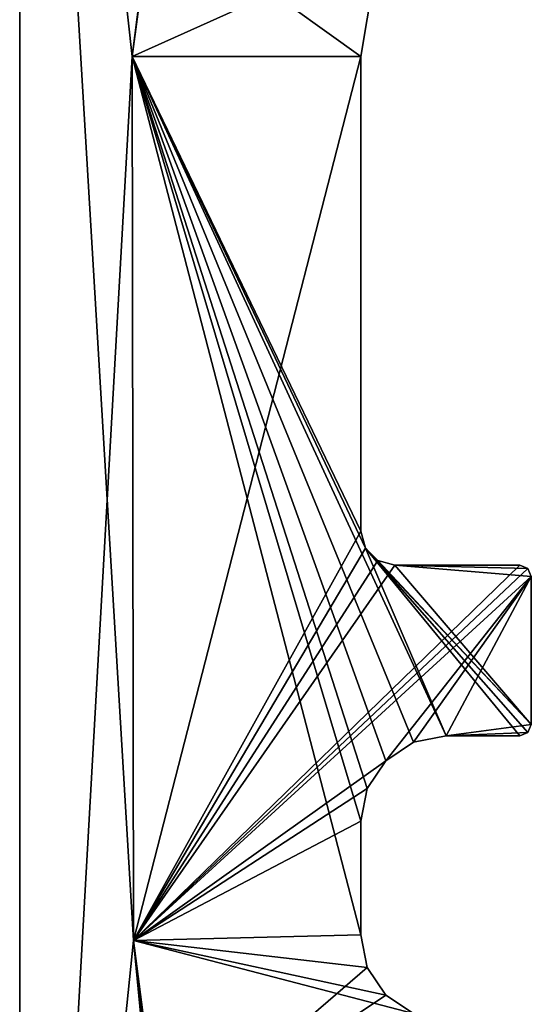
# Model space of a CAD drawing. Header units: millimetres. Extents: x 306.4 to 326.4, y -1558.6 to -1526.1.
# Tile 2 of 9: x 306.4 to 310.9, y -1548.5 to -1539.8. Entities that reach past the tile are written whole.
import ezdxf

# ---------------------------------------------------------------- set-up
doc = ezdxf.new("R2010")
doc.units = ezdxf.units.MM
doc.header["$LTSCALE"] = 65.185185
for name, color, linetype in [('1', 7, 'CONTINUOUS'), ('2', 7, 'CONTINUOUS'), ('20', 7, 'CONTINUOUS'), ('23', 7, 'CONTINUOUS'), ('24', 7, 'CONTINUOUS'), ('25', 7, 'CONTINUOUS'), ('29', 7, 'CONTINUOUS'), ('32', 7, 'CONTINUOUS'), ('33', 7, 'CONTINUOUS'), ('34', 7, 'CONTINUOUS'), ('38', 7, 'CONTINUOUS'), ('39', 7, 'CONTINUOUS'), ('40', 7, 'CONTINUOUS'), ('45', 7, 'CONTINUOUS'), ('49', 7, 'CONTINUOUS'), ('5', 7, 'CONTINUOUS'), ('50', 7, 'CONTINUOUS'), ('51', 7, 'CONTINUOUS'), ('52', 7, 'CONTINUOUS'), ('54', 7, 'CONTINUOUS')]:
    doc.layers.add(name, color=color, linetype=linetype)

msp = doc.modelspace()

# ---------------------------------------------------------------- linework, layer by layer
at = {"layer": '1', "linetype": 'Continuous'}
for points in [[(306.4006, -1557.6437, 2524.4622), (306.4006, -1531.1437, 2524.4622), (307.4006, -1547.8937, 2524.4622), (306.4006, -1557.6437, 2524.4622)], [(307.4006, -1547.8937, 2524.4622), (306.4006, -1531.1437, 2524.4622), (307.3911, -1540.121, 2524.4622), (307.4006, -1547.8937, 2524.4622)], [(307.3911, -1540.121, 2524.4622), (306.4006, -1531.1437, 2524.4622), (307.5667, -1538.8044, 2524.4622), (307.3911, -1540.121, 2524.4622)], [(308.1506, -1555.6437, 2524.4622), (306.4006, -1557.6437, 2524.4622), (307.4006, -1547.8937, 2524.4622), (308.1506, -1555.6437, 2524.4622)], [(308.2458, -1555.1653, 2524.4622), (308.1506, -1555.6437, 2524.4622), (307.4006, -1547.8937, 2524.4622), (308.2458, -1555.1653, 2524.4622)], [(307.6373, -1549.7031, 2524.4622), (308.2458, -1555.1653, 2524.4622), (307.4006, -1547.8937, 2524.4622), (307.6373, -1549.7031, 2524.4622)]]:
    msp.add_3dface(points, dxfattribs=at)
at = {"layer": '2', "linetype": 'Continuous'}
for points in [[(306.4006, -1557.6437, 3037.4622), (307.3911, -1540.121, 3037.4622), (306.4006, -1531.1437, 3037.4622), (306.4006, -1557.6437, 3037.4622)], [(307.3911, -1540.121, 3037.4622), (308.1506, -1534.1437, 3037.4622), (306.4006, -1531.1437, 3037.4622), (307.3911, -1540.121, 3037.4622)], [(307.5667, -1538.8044, 3037.4622), (308.1506, -1534.1437, 3037.4622), (307.3911, -1540.121, 3037.4622), (307.5667, -1538.8044, 3037.4622)], [(307.4006, -1547.8937, 3037.4622), (307.3911, -1540.121, 3037.4622), (306.4006, -1557.6437, 3037.4622), (307.4006, -1547.8937, 3037.4622)], [(307.6373, -1549.7031, 3037.4622), (307.4006, -1547.8937, 3037.4622), (306.4006, -1557.6437, 3037.4622), (307.6373, -1549.7031, 3037.4622)]]:
    msp.add_3dface(points, dxfattribs=at)
at = {"layer": '20', "linetype": 'Continuous'}
for points in [[(307.5667, -1538.8044, 3036.1622), (307.3911, -1540.121, 3036.1622), (309.5657, -1539.1394, 3036.1622), (307.5667, -1538.8044, 3036.1622)], [(309.5657, -1539.1394, 3036.1622), (307.3911, -1540.121, 3036.1622), (309.4006, -1540.121, 3036.1622), (309.5657, -1539.1394, 3036.1622)], [(307.3911, -1540.121, 3036.1622), (307.4006, -1547.8937, 3036.1622), (309.4006, -1540.121, 3036.1622), (307.3911, -1540.121, 3036.1622)], [(309.4006, -1540.121, 3036.1622), (307.4006, -1547.8937, 3036.1622), (309.4006, -1544.2937, 3036.1622), (309.4006, -1540.121, 3036.1622)], [(309.4006, -1544.2937, 3036.1622), (307.4006, -1547.8937, 3036.1622), (309.4408, -1544.4437, 3036.1622), (309.4006, -1544.2937, 3036.1622)], [(309.4408, -1544.4437, 3036.1622), (307.4006, -1547.8937, 3036.1622), (309.5506, -1544.5535, 3036.1622), (309.4408, -1544.4437, 3036.1622)], [(309.5506, -1544.5535, 3036.1622), (307.4006, -1547.8937, 3036.1622), (309.7006, -1544.5937, 3036.1622), (309.5506, -1544.5535, 3036.1622)], [(310.8006, -1544.5937, 3036.1622), (307.4006, -1547.8937, 3036.1622), (310.8713, -1544.623, 3036.1622), (310.8006, -1544.5937, 3036.1622)], [(309.7006, -1544.5937, 3036.1622), (307.4006, -1547.8937, 3036.1622), (310.8006, -1544.5937, 3036.1622), (309.7006, -1544.5937, 3036.1622)], [(310.8713, -1544.623, 3036.1622), (307.4006, -1547.8937, 3036.1622), (310.9006, -1544.6937, 3036.1622), (310.8713, -1544.623, 3036.1622)], [(310.9006, -1544.6937, 3036.1622), (307.4006, -1547.8937, 3036.1622), (309.6203, -1546.3133, 3036.1622), (310.9006, -1544.6937, 3036.1622)], [(309.8636, -1546.1508, 3036.1622), (310.9006, -1544.6937, 3036.1622), (309.6203, -1546.3133, 3036.1622), (309.8636, -1546.1508, 3036.1622)], [(310.1506, -1546.0937, 3036.1622), (310.9006, -1544.6937, 3036.1622), (309.8636, -1546.1508, 3036.1622), (310.1506, -1546.0937, 3036.1622)], [(310.9006, -1545.9937, 3036.1622), (310.9006, -1544.6937, 3036.1622), (310.1506, -1546.0937, 3036.1622), (310.9006, -1545.9937, 3036.1622)], [(310.8713, -1546.0644, 3036.1622), (310.9006, -1545.9937, 3036.1622), (310.1506, -1546.0937, 3036.1622), (310.8713, -1546.0644, 3036.1622)], [(310.8006, -1546.0937, 3036.1622), (310.8713, -1546.0644, 3036.1622), (310.1506, -1546.0937, 3036.1622), (310.8006, -1546.0937, 3036.1622)], [(309.6203, -1546.3133, 3036.1622), (307.4006, -1547.8937, 3036.1622), (309.4577, -1546.5567, 3036.1622), (309.6203, -1546.3133, 3036.1622)], [(309.4577, -1546.5567, 3036.1622), (307.4006, -1547.8937, 3036.1622), (309.4006, -1546.8437, 3036.1622), (309.4577, -1546.5567, 3036.1622)], [(309.4006, -1546.8437, 3036.1622), (307.4006, -1547.8937, 3036.1622), (309.4006, -1547.8437, 3036.1622), (309.4006, -1546.8437, 3036.1622)], [(309.4006, -1547.8437, 3036.1622), (307.4006, -1547.8937, 3036.1622), (309.4577, -1548.1307, 3036.1622), (309.4006, -1547.8437, 3036.1622)], [(307.4006, -1547.8937, 3036.1622), (307.6373, -1549.7031, 3036.1622), (309.4577, -1548.1307, 3036.1622), (307.4006, -1547.8937, 3036.1622)], [(309.4577, -1548.1307, 3036.1622), (307.6373, -1549.7031, 3036.1622), (309.6203, -1548.374, 3036.1622), (309.4577, -1548.1307, 3036.1622)], [(309.6203, -1548.374, 3036.1622), (307.6373, -1549.7031, 3036.1622), (309.8636, -1548.5366, 3036.1622), (309.6203, -1548.374, 3036.1622)]]:
    msp.add_3dface(points, dxfattribs=at)
at = {"layer": '23', "linetype": 'Continuous'}
for points in [[(307.5667, -1538.8044, 3037.4622), (307.3911, -1540.121, 3037.4622), (307.5667, -1538.8044, 3036.1622), (307.5667, -1538.8044, 3037.4622)], [(307.3911, -1540.121, 3037.4622), (307.3911, -1540.121, 3036.1622), (307.5667, -1538.8044, 3036.1622), (307.3911, -1540.121, 3037.4622)]]:
    msp.add_3dface(points, dxfattribs=at)
at = {"layer": '24', "linetype": 'Continuous'}
for points in [[(307.3911, -1540.121, 3037.4622), (307.4006, -1547.8937, 3037.4622), (307.3911, -1540.121, 3036.1622), (307.3911, -1540.121, 3037.4622)], [(307.4006, -1547.8937, 3037.4622), (307.4006, -1547.8937, 3036.1622), (307.3911, -1540.121, 3036.1622), (307.4006, -1547.8937, 3037.4622)]]:
    msp.add_3dface(points, dxfattribs=at)
at = {"layer": '25', "linetype": 'Continuous'}
for points in [[(307.6373, -1549.7031, 3037.4622), (307.6373, -1549.7031, 3036.1622), (307.4006, -1547.8937, 3036.1622), (307.6373, -1549.7031, 3037.4622)], [(307.4006, -1547.8937, 3037.4622), (307.6373, -1549.7031, 3037.4622), (307.4006, -1547.8937, 3036.1622), (307.4006, -1547.8937, 3037.4622)]]:
    msp.add_3dface(points, dxfattribs=at)
at = {"layer": '29', "linetype": 'Continuous'}
for points in [[(307.3911, -1540.121, 2525.7622), (307.5667, -1538.8044, 2525.7622), (309.4006, -1540.121, 2525.7622), (307.3911, -1540.121, 2525.7622)], [(309.4006, -1540.121, 2525.7622), (307.5667, -1538.8044, 2525.7622), (309.5657, -1539.1394, 2525.7622), (309.4006, -1540.121, 2525.7622)], [(307.4006, -1547.8937, 2525.7622), (307.3911, -1540.121, 2525.7622), (309.4006, -1547.8437, 2525.7622), (307.4006, -1547.8937, 2525.7622)], [(309.4408, -1544.4437, 2525.7622), (307.3911, -1540.121, 2525.7622), (309.4006, -1544.2937, 2525.7622), (309.4408, -1544.4437, 2525.7622)], [(307.3911, -1540.121, 2525.7622), (309.4408, -1544.4437, 2525.7622), (310.1506, -1546.0937, 2525.7622), (307.3911, -1540.121, 2525.7622)], [(309.4006, -1544.2937, 2525.7622), (307.3911, -1540.121, 2525.7622), (309.4006, -1540.121, 2525.7622), (309.4006, -1544.2937, 2525.7622)], [(309.4006, -1547.8437, 2525.7622), (307.3911, -1540.121, 2525.7622), (309.4006, -1546.8437, 2525.7622), (309.4006, -1547.8437, 2525.7622)], [(309.4006, -1546.8437, 2525.7622), (307.3911, -1540.121, 2525.7622), (309.4577, -1546.5567, 2525.7622), (309.4006, -1546.8437, 2525.7622)], [(309.4577, -1546.5567, 2525.7622), (307.3911, -1540.121, 2525.7622), (309.6203, -1546.3133, 2525.7622), (309.4577, -1546.5567, 2525.7622)], [(309.6203, -1546.3133, 2525.7622), (307.3911, -1540.121, 2525.7622), (309.8636, -1546.1508, 2525.7622), (309.6203, -1546.3133, 2525.7622)], [(309.8636, -1546.1508, 2525.7622), (307.3911, -1540.121, 2525.7622), (310.1506, -1546.0937, 2525.7622), (309.8636, -1546.1508, 2525.7622)], [(309.4408, -1544.4437, 2525.7622), (309.5506, -1544.5535, 2525.7622), (310.9006, -1545.9937, 2525.7622), (309.4408, -1544.4437, 2525.7622)], [(310.1506, -1546.0937, 2525.7622), (309.4408, -1544.4437, 2525.7622), (310.8006, -1546.0937, 2525.7622), (310.1506, -1546.0937, 2525.7622)], [(310.8006, -1546.0937, 2525.7622), (309.4408, -1544.4437, 2525.7622), (310.8713, -1546.0644, 2525.7622), (310.8006, -1546.0937, 2525.7622)], [(310.8713, -1546.0644, 2525.7622), (309.4408, -1544.4437, 2525.7622), (310.9006, -1545.9937, 2525.7622), (310.8713, -1546.0644, 2525.7622)], [(309.5506, -1544.5535, 2525.7622), (309.7006, -1544.5937, 2525.7622), (310.9006, -1545.9937, 2525.7622), (309.5506, -1544.5535, 2525.7622)], [(309.7006, -1544.5937, 2525.7622), (310.8006, -1544.5937, 2525.7622), (310.8713, -1544.623, 2525.7622), (309.7006, -1544.5937, 2525.7622)], [(310.9006, -1545.9937, 2525.7622), (309.7006, -1544.5937, 2525.7622), (310.9006, -1544.6937, 2525.7622), (310.9006, -1545.9937, 2525.7622)], [(310.9006, -1544.6937, 2525.7622), (309.7006, -1544.5937, 2525.7622), (310.8713, -1544.623, 2525.7622), (310.9006, -1544.6937, 2525.7622)], [(309.4577, -1548.1307, 2525.7622), (307.4006, -1547.8937, 2525.7622), (309.4006, -1547.8437, 2525.7622), (309.4577, -1548.1307, 2525.7622)], [(307.6373, -1549.7031, 2525.7622), (307.4006, -1547.8937, 2525.7622), (309.8636, -1548.5366, 2525.7622), (307.6373, -1549.7031, 2525.7622)], [(309.8636, -1548.5366, 2525.7622), (307.4006, -1547.8937, 2525.7622), (309.6203, -1548.374, 2525.7622), (309.8636, -1548.5366, 2525.7622)], [(309.6203, -1548.374, 2525.7622), (307.4006, -1547.8937, 2525.7622), (309.4577, -1548.1307, 2525.7622), (309.6203, -1548.374, 2525.7622)]]:
    msp.add_3dface(points, dxfattribs=at)
at = {"layer": '32', "linetype": 'Continuous'}
for points in [[(307.5667, -1538.8044, 2524.4622), (307.5667, -1538.8044, 2525.7622), (307.3911, -1540.121, 2525.7622), (307.5667, -1538.8044, 2524.4622)], [(307.3911, -1540.121, 2524.4622), (307.5667, -1538.8044, 2524.4622), (307.3911, -1540.121, 2525.7622), (307.3911, -1540.121, 2524.4622)]]:
    msp.add_3dface(points, dxfattribs=at)
at = {"layer": '33', "linetype": 'Continuous'}
for points in [[(307.4006, -1547.8937, 2524.4622), (307.3911, -1540.121, 2524.4622), (307.4006, -1547.8937, 2525.7622), (307.4006, -1547.8937, 2524.4622)], [(307.3911, -1540.121, 2524.4622), (307.3911, -1540.121, 2525.7622), (307.4006, -1547.8937, 2525.7622), (307.3911, -1540.121, 2524.4622)]]:
    msp.add_3dface(points, dxfattribs=at)
at = {"layer": '34', "linetype": 'Continuous'}
for points in [[(307.6373, -1549.7031, 2524.4622), (307.4006, -1547.8937, 2524.4622), (307.6373, -1549.7031, 2525.7622), (307.6373, -1549.7031, 2524.4622)], [(307.4006, -1547.8937, 2524.4622), (307.4006, -1547.8937, 2525.7622), (307.6373, -1549.7031, 2525.7622), (307.4006, -1547.8937, 2524.4622)]]:
    msp.add_3dface(points, dxfattribs=at)
at = {"layer": '38', "linetype": 'Continuous'}
for points in [[(309.8636, -1546.1508, 3036.1622), (309.8636, -1546.1508, 2525.7622), (310.1506, -1546.0937, 2525.7622), (309.8636, -1546.1508, 3036.1622)], [(310.1506, -1546.0937, 3036.1622), (309.8636, -1546.1508, 3036.1622), (310.1506, -1546.0937, 2525.7622), (310.1506, -1546.0937, 3036.1622)], [(309.6203, -1546.3133, 3036.1622), (309.6203, -1546.3133, 2525.7622), (309.8636, -1546.1508, 2525.7622), (309.6203, -1546.3133, 3036.1622)], [(309.8636, -1546.1508, 3036.1622), (309.6203, -1546.3133, 3036.1622), (309.8636, -1546.1508, 2525.7622), (309.8636, -1546.1508, 3036.1622)], [(309.6203, -1546.3133, 3036.1622), (309.4577, -1546.5567, 3036.1622), (309.6203, -1546.3133, 2525.7622), (309.6203, -1546.3133, 3036.1622)], [(309.4577, -1546.5567, 3036.1622), (309.4577, -1546.5567, 2525.7622), (309.6203, -1546.3133, 2525.7622), (309.4577, -1546.5567, 3036.1622)], [(309.4006, -1546.8437, 3036.1622), (309.4006, -1546.8437, 2525.7622), (309.4577, -1546.5567, 2525.7622), (309.4006, -1546.8437, 3036.1622)], [(309.4577, -1546.5567, 3036.1622), (309.4006, -1546.8437, 3036.1622), (309.4577, -1546.5567, 2525.7622), (309.4577, -1546.5567, 3036.1622)]]:
    msp.add_3dface(points, dxfattribs=at)
at = {"layer": '39', "linetype": 'Continuous'}
for points in [[(309.4006, -1546.8437, 3036.1622), (309.4006, -1547.8437, 3036.1622), (309.4006, -1547.8437, 2525.7622), (309.4006, -1546.8437, 3036.1622)], [(309.4006, -1546.8437, 3036.1622), (309.4006, -1547.8437, 2525.7622), (309.4006, -1546.8437, 2525.7622), (309.4006, -1546.8437, 3036.1622)]]:
    msp.add_3dface(points, dxfattribs=at)
at = {"layer": '40', "linetype": 'Continuous'}
for points in [[(309.4006, -1547.8437, 3036.1622), (309.4577, -1548.1307, 3036.1622), (309.4006, -1547.8437, 2525.7622), (309.4006, -1547.8437, 3036.1622)], [(309.4577, -1548.1307, 3036.1622), (309.4577, -1548.1307, 2525.7622), (309.4006, -1547.8437, 2525.7622), (309.4577, -1548.1307, 3036.1622)], [(309.6203, -1548.374, 3036.1622), (309.6203, -1548.374, 2525.7622), (309.4577, -1548.1307, 2525.7622), (309.6203, -1548.374, 3036.1622)], [(309.4577, -1548.1307, 3036.1622), (309.6203, -1548.374, 3036.1622), (309.4577, -1548.1307, 2525.7622), (309.4577, -1548.1307, 3036.1622)], [(309.6203, -1548.374, 3036.1622), (309.8636, -1548.5366, 3036.1622), (309.6203, -1548.374, 2525.7622), (309.6203, -1548.374, 3036.1622)], [(309.8636, -1548.5366, 3036.1622), (309.8636, -1548.5366, 2525.7622), (309.6203, -1548.374, 2525.7622), (309.8636, -1548.5366, 3036.1622)]]:
    msp.add_3dface(points, dxfattribs=at)
at = {"layer": '45', "linetype": 'Continuous'}
for points in [[(310.8006, -1546.0937, 3036.1622), (310.1506, -1546.0937, 2525.7622), (310.8006, -1546.0937, 2525.7622), (310.8006, -1546.0937, 3036.1622)], [(310.8006, -1546.0937, 3036.1622), (310.1506, -1546.0937, 3036.1622), (310.1506, -1546.0937, 2525.7622), (310.8006, -1546.0937, 3036.1622)]]:
    msp.add_3dface(points, dxfattribs=at)
at = {"layer": '49', "linetype": 'Continuous'}
for points in [[(309.4006, -1540.121, 3036.1622), (309.4006, -1540.121, 2525.7622), (309.5657, -1539.1394, 2525.7622), (309.4006, -1540.121, 3036.1622)], [(309.5657, -1539.1394, 3036.1622), (309.4006, -1540.121, 3036.1622), (309.5657, -1539.1394, 2525.7622), (309.5657, -1539.1394, 3036.1622)]]:
    msp.add_3dface(points, dxfattribs=at)
at = {"layer": '5', "linetype": 'Continuous'}
for points in [[(306.4006, -1531.1437, 2524.4622), (306.4006, -1557.6437, 3037.4622), (306.4006, -1526.1437, 2521.9622), (306.4006, -1531.1437, 2524.4622)], [(306.4006, -1557.6437, 3037.4622), (306.4006, -1531.1437, 3037.4622), (306.4006, -1526.1437, 2521.9622), (306.4006, -1557.6437, 3037.4622)], [(306.4006, -1531.1437, 2524.4622), (306.4006, -1557.6437, 2524.4622), (306.4006, -1557.6437, 3037.4622), (306.4006, -1531.1437, 2524.4622)]]:
    msp.add_3dface(points, dxfattribs=at)
at = {"layer": '50', "linetype": 'Continuous'}
for points in [[(309.4006, -1540.121, 3036.1622), (309.4006, -1544.2937, 3036.1622), (309.4006, -1544.2937, 2525.7622), (309.4006, -1540.121, 3036.1622)], [(309.4006, -1540.121, 3036.1622), (309.4006, -1544.2937, 2525.7622), (309.4006, -1540.121, 2525.7622), (309.4006, -1540.121, 3036.1622)]]:
    msp.add_3dface(points, dxfattribs=at)
at = {"layer": '51', "linetype": 'Continuous'}
for points in [[(309.7006, -1544.5937, 3036.1622), (310.8006, -1544.5937, 3036.1622), (310.8006, -1544.5937, 2525.7622), (309.7006, -1544.5937, 3036.1622)], [(309.7006, -1544.5937, 3036.1622), (310.8006, -1544.5937, 2525.7622), (309.7006, -1544.5937, 2525.7622), (309.7006, -1544.5937, 3036.1622)]]:
    msp.add_3dface(points, dxfattribs=at)
at = {"layer": '52', "linetype": 'Continuous'}
for points in [[(310.9006, -1544.6937, 3036.1622), (310.9006, -1545.9937, 3036.1622), (310.9006, -1545.9937, 2525.7622), (310.9006, -1544.6937, 3036.1622)], [(310.9006, -1544.6937, 3036.1622), (310.9006, -1545.9937, 2525.7622), (310.9006, -1544.6937, 2525.7622), (310.9006, -1544.6937, 3036.1622)]]:
    msp.add_3dface(points, dxfattribs=at)
at = {"layer": '54', "linetype": 'Continuous'}
for points in [[(310.8006, -1544.5937, 2525.7622), (310.8713, -1544.623, 3036.1622), (310.8713, -1544.623, 2525.7622), (310.8006, -1544.5937, 2525.7622)], [(310.8006, -1544.5937, 3036.1622), (310.8713, -1544.623, 3036.1622), (310.8006, -1544.5937, 2525.7622), (310.8006, -1544.5937, 3036.1622)], [(310.8713, -1544.623, 3036.1622), (310.9006, -1544.6937, 3036.1622), (310.8713, -1544.623, 2525.7622), (310.8713, -1544.623, 3036.1622)], [(310.9006, -1544.6937, 3036.1622), (310.9006, -1544.6937, 2525.7622), (310.8713, -1544.623, 2525.7622), (310.9006, -1544.6937, 3036.1622)]]:
    msp.add_3dface(points, dxfattribs=at)

doc.saveas('drawing.dxf')
